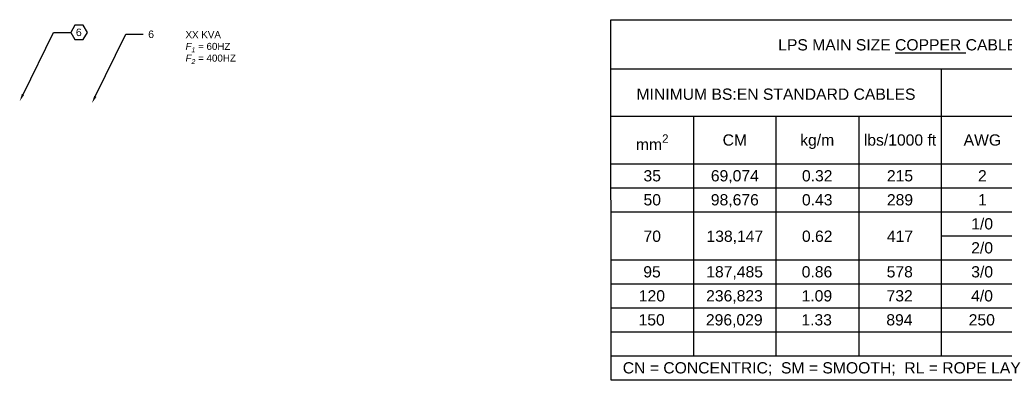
# Model space of a CAD drawing. Header units: inches. Extents: x 19734 to 55198, y -1945 to 10268.
# Tile 50 of 53: x 51238 to 53204, y 4485 to 5204. Entities that reach past the tile are written whole.
import ezdxf
from ezdxf import colors
from ezdxf.entities.mleader import LeaderData, LeaderLine
from ezdxf.math import Vec2, Vec3

# ---------------------------------------------------------------- set-up
doc = ezdxf.new("R2010")
doc.units = ezdxf.units.IN
doc.header["$MEASUREMENT"] = 0
doc.layers.add('E-ANNO-SYMB', color=7, linetype='Continuous')
doc.layers.add('E-ARIAL-TEXT', color=7, linetype='Continuous', lineweight=25)
doc.layers.add('E-PWR-SYMB', color=7, linetype='Continuous', lineweight=30)
doc.styles.add('Arial', font='arial.ttf', dxfattribs={"height": 0.125})

msp = doc.modelspace()

# ---------------------------------------------------------------- linework, layer by layer
at = {"layer": 'E-ANNO-SYMB'}
for p, q in [((53898.78551, 5105.76126), (52418.74595, 5105.76126)), ((53898.78551, 5011.56545), (52418.74595, 5011.56545)), ((53898.30513, 4915.99029), (52418.74595, 4915.99029)), ((53898.30513, 4868.07149), (52418.74595, 4868.07149)), ((53897.85051, 4820.15269), (52418.74595, 4820.15269)), ((53897.16857, 4772.23389), (53077.80913, 4772.23389)), ((53897.16857, 4724.3151), (52418.74595, 4724.3151)), ((53896.94126, 4676.3963), (52418.74595, 4676.3963)), ((53896.48664, 4628.4775), (52418.74595, 4628.4775)), ((53896.25933, 4580.5587), (52418.74595, 4580.5587)), ((53896.25933, 4532.6399), (52418.74595, 4532.6399))]:
    msp.add_line(p, q, dxfattribs=at)
msp.add_lwpolyline([(52418.74595, 5204.46503), (53899.67355, 5204.46503), (53895.77786, 4484.7211), (52419.22743, 4484.7211)], close=True, dxfattribs=at)
at = {"layer": 'E-ARIAL-TEXT'}
msp.add_lwpolyline([(51348.81576, 5193.3811), (51340.57685, 5179.11088), (51348.81576, 5164.84067), (51365.29359, 5164.84067), (51373.5325, 5179.11088), (51365.29359, 5193.3811)], close=True, dxfattribs=at)
at = {"layer": 'E-PWR-SYMB'}
for p, q in [((53077.80913, 5105.76126), (53077.80913, 4532.6399)), ((52583.64819, 5011.56545), (52583.64819, 4532.6399)), ((52748.10153, 5011.56545), (52748.10153, 4532.6399)), ((52913.35579, 5011.56545), (52913.35579, 4532.6399))]:
    msp.add_line(p, q, dxfattribs=at)

# ---------------------------------------------------------------- texts
at = {"layer": 'E-ARIAL-TEXT', "lineweight": -3, "insert": (51569.46847, 5181.59551), "char_height": 14, "attachment_point": 1, "style": 'Arial'}
msp.add_mtext_dynamic_manual_height_columns('\\A1;XX KVA\\P{\\fArial|b0|i1|c0|p34;F\\H0.7x;\\S^ 1;\\H1.42857x; }= 60HZ\\P{\\fArial|b0|i1|c0|p34;F\\H0.7x;\\S^ 2;\\H1.42857x; }= 400HZ', width=221.4194016, gutter_width=0.31287, heights=[198.65484], dxfattribs=at)
at = {"layer": 'E-ARIAL-TEXT', "char_height": 22.4254562, "attachment_point": 1, "style": 'Arial'}
for s, insert, width in [('\\pxqc;LPS MAIN SIZE {\\LCOPPER} CABLE CONVERSION CHART', (52418.76963, 5165.52568), 1480.6931609), ('\\A1;\\pxqc;MINIMUM BS:EN STANDARD CABLES', (52418.74595, 5067.05065), 659.0631787), ('\\A1;\\pxqc;mm{\\H0.75x;\\S2^ ;}', (52418.74595, 4975.56903), 164.9022327), ('\\A1;\\pxqc;CM', (52583.64819, 4975.56903), 164.9022327), ('\\A1;\\pxqc;kg/m', (52748.10153, 4975.56903), 164.9022327), ('\\A1;\\pxqc;lbs/1000 ft', (52913.35579, 4975.56903), 164.9022327), ('\\A1;\\pxqc;AWG', (53077.80913, 4975.56903), 164.9022327), ('\\A1;\\pxqc;35', (52418.74595, 4904.16108), 164.9022327), ('\\A1;\\pxqc;69,074', (52583.64819, 4904.16108), 164.9022327), ('\\A1;\\pxqc;0.32', (52748.10153, 4904.16108), 164.9022327), ('\\A1;\\pxqc;215', (52913.35579, 4904.16108), 164.9022327), ('\\A1;\\pxqc;2', (53077.80913, 4904.16108), 164.9022327), ('\\A1;\\pxqc;50', (52418.74595, 4856.24228), 164.9022327), ('\\A1;\\pxqc;98,676', (52583.64819, 4856.24228), 164.9022327), ('\\A1;\\pxqc;0.43', (52748.10153, 4856.24228), 164.9022327), ('\\A1;\\pxqc;289', (52913.35579, 4856.24228), 164.9022327), ('\\A1;\\pxqc;1', (53077.80913, 4856.24228), 164.9022327), ('\\A1;\\pxqc;1/0', (53077.35451, 4808.32348), 164.9022327), ('\\A1;\\pxqc;70', (52418.74595, 4783.4953), 164.9022327), ('\\A1;\\pxqc;138,147', (52583.64819, 4783.4953), 164.9022327), ('\\A1;\\pxqc;0.62', (52748.10153, 4783.4953), 164.9022327), ('\\A1;\\pxqc;417', (52913.35579, 4783.4953), 164.9022327), ('\\A1;\\pxqc;2/0', (53077.35451, 4760.40468), 164.9022327), ('\\A1;\\pxqc;95', (52418.29133, 4712.48588), 164.9022327), ('\\A1;\\pxqc;187,485', (52583.19357, 4712.48588), 164.9022327), ('\\A1;\\pxqc;0.86', (52747.64691, 4712.48588), 164.9022327), ('\\A1;\\pxqc;578', (52912.90117, 4712.48588), 164.9022327), ('\\A1;\\pxqc;3/0', (53077.35451, 4712.48588), 164.9022327), ('\\A1;\\pxqc;120', (52418.06402, 4664.56709), 164.9022327), ('\\A1;\\pxqc;236,823', (52582.96626, 4664.56709), 164.9022327), ('\\A1;\\pxqc;1.09', (52747.4196, 4664.56709), 164.9022327), ('\\A1;\\pxqc;732', (52912.67386, 4664.56709), 164.9022327), ('\\A1;\\pxqc;4/0', (53077.1272, 4664.56709), 164.9022327), ('\\A1;\\pxqc;150', (52417.6094, 4616.64829), 164.9022327), ('\\A1;\\pxqc;296,029', (52582.51164, 4616.64829), 164.9022327), ('\\A1;\\pxqc;1.33', (52746.96498, 4616.64829), 164.9022327), ('\\A1;\\pxqc;894', (52912.21924, 4616.64829), 164.9022327), ('\\A1;\\pxqc;250', (53076.67258, 4616.64829), 164.9022327), ('\\A1;\\pxqc;CN = CONCENTRIC;  SM = SMOOTH;  RL = ROPE LAY', (52417.2241, 4520.81069), 844.8492812)]:
    msp.add_mtext(s, dxfattribs=dict(at, insert=insert, width=width))

# ---------------------------------------------------------------- leaders
at = {"layer": 'E-ARIAL-TEXT'}
ml = msp.add_multileader_mtext('Standard', dxfattribs=at)
ml.set_content('6', color=256, style='Arial')
ml.set_leader_properties()
ml.build(insert=Vec2(0, 0))
ml.multileader.update_dxf_attribs({"text_right_attachment_type": 3, "dogleg_length": 2, "arrow_head_size": 15, "scale": 0.083333})
ctx = ml.context
ctx.base_point, ctx.scale, ctx.char_height, ctx.arrow_head_size, ctx.landing_gap_size, ctx.plane_origin = Vec3(51340.57685, 5179.11088), 0.083333, 15, 15, 10, Vec3(51305.09165, 4984.78666)
ctx.right_attachment = 3
notes = []
notes.append((ctx, [(0, (1, 1, 0), (51305.81379, 5179.11088), (1, 0), 34.76306, [(0, [(51238.40222, 5041.83876)], 0, [])])]))
ctx.mtext.insert, ctx.mtext.width, ctx.mtext.flow_direction = Vec3(51350.57685, 5186.73878), 22.3873822, 5
ml = msp.add_multileader_mtext('Standard', dxfattribs=at)
ml.set_content('6', color=256, style='Arial')
ml.set_leader_properties()
ml.build(insert=Vec2(0, 0))
ml.multileader.update_dxf_attribs({"text_right_attachment_type": 3, "dogleg_length": 2, "arrow_head_size": 15, "scale": 0.083333})
ctx = ml.context
ctx.base_point, ctx.scale, ctx.char_height, ctx.arrow_head_size, ctx.landing_gap_size, ctx.plane_origin = Vec3(51484.92217, 5175.28908), 0.083333, 15, 15, 10, Vec3(51449.43697, 4980.96486)
ctx.right_attachment = 3
notes.append((ctx, [(0, (1, 1, 0), (51450.15911, 5175.28908), (1, 0), 34.76306, [(0, [(51382.74754, 5038.01696)], 0, [])])]))
ctx.mtext.insert, ctx.mtext.width, ctx.mtext.flow_direction = Vec3(51494.92217, 5182.91698), 22.3873822, 5
for ctx, leaders in notes:
    for number, flags, end, landing, length, lines in leaders:
        leader = LeaderData()
        leader.index, (leader.has_last_leader_line, leader.has_dogleg_vector, leader.attachment_direction) = number, flags
        leader.last_leader_point, leader.dogleg_vector, leader.dogleg_length = Vec3(end), Vec3(landing), length
        for number, points, colour, breaks in lines:
            line = LeaderLine()
            line.index, line.vertices, line.color, line.breaks = number, Vec3.list(points), colors.encode_raw_color(colour), breaks
            leader.lines.append(line)
        ctx.leaders.append(leader)

doc.saveas('drawing.dxf')
